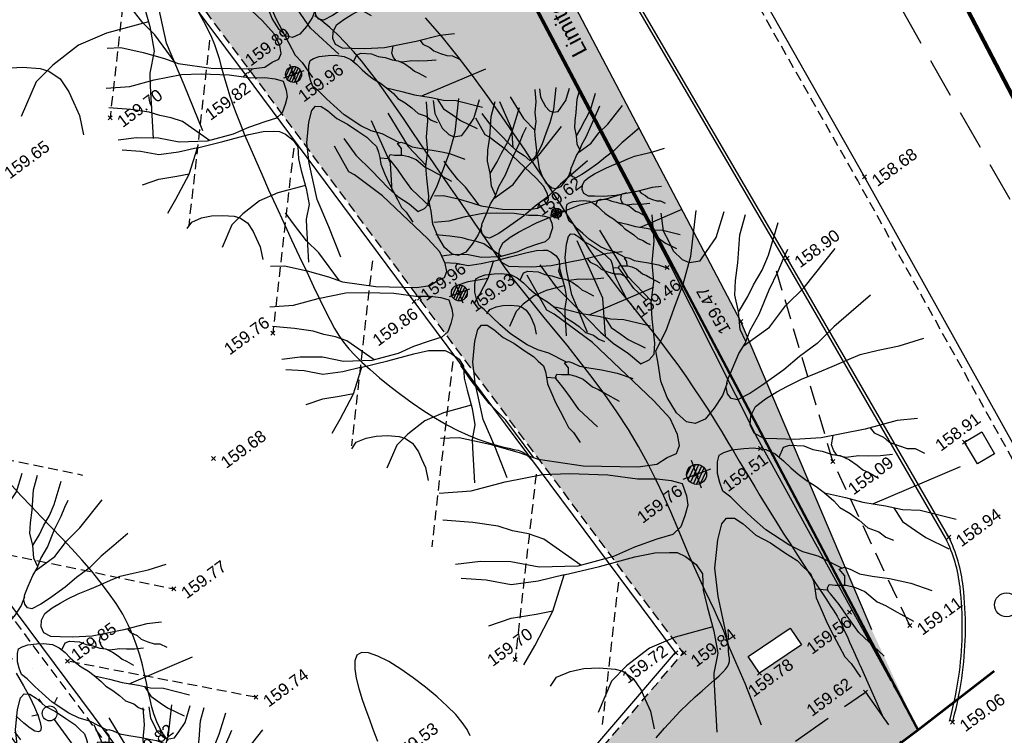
# Model space of a CAD drawing. Header units: metres. Extents: x 1575818 to 1575995, y 2263001 to 2263183.
# Tile 61 of 67: x 1575930 to 1575955, y 2263077 to 2263095. Entities that reach past the tile are written whole.
import ezdxf
from ezdxf.enums import TextEntityAlignment as Align

# ---------------------------------------------------------------- set-up
doc = ezdxf.new("R2010")
doc.units = ezdxf.units.M
doc.header["$PDMODE"] = 3
doc.header["$PDSIZE"] = 0.05
for name, pattern in [('AXES_2', [2.25, 1.5, -0.25, 0.25, -0.25]), ('CACHE_100', [1.5, 1, -0.5]), ('CACHE_25', [0.375, 0.25, -0.125]), ('CACHE_50', [0.75, 0.5, -0.25]), ('Section', [2.3, 0.8, -0.2, 0.8, -0.25, 0, -0.25])]:
    doc.linetypes.add(name, pattern=pattern)
doc.layers.get('0').update_dxf_attribs({"linetype": 'CONTINUOUS'})
for name, color, linetype in [('D_BORDURETTE', 20, 'CONTINUOUS'), ('D_CLOTURE', 12, 'CLOTURE_2'), ('D_CN_MAITRESSE', 34, 'CONTINUOUS'), ('D_CN_ORDINAIRE', 43, 'CONTINUOUS'), ('D_ECLAIRAGE', 220, 'CONTINUOUS'), ('D_LIM_BITUME', 253, 'CACHE_50'), ('D_PEINTURE', 252, 'CACHE_25'), ('D_PLAQUE', 151, 'CONTINUOUS'), ('D_REGARD', 144, 'CONTINUOUS'), ('D_SECTION', 84, 'Section'), ('D_TALUS_HAUT', 40, 'CONTINUOUS'), ('D_TROTTOIR', 7, 'CONTINUOUS'), ('TOPO_ALT', 142, 'CONTINUOUS'), ('TOPO_JIS', 7, 'CONTINUOUS'), ('V_ARBRE', 82, 'CONTINUOUS'), ('V_HAIE', 82, 'CACHE_100'), ('V_VEGETATION', 80, 'CONTINUOUS')]:
    doc.layers.add(name, color=color, linetype=linetype)
doc.layers.add('D_CADASTRE (ne vaut pas limite)', color=7, linetype='AXES_2', true_color=0xc89664)
doc.styles.get("Standard").update_dxf_attribs({"font": 'arial.ttf'})
doc.linetypes.add('CLOTURE_2', pattern='A,0.3,[133,ltypeshp.shx,S=0.05,R=90,X=-0.05,Y=-0.05],0.05,0.35', length=0.7)
pattern_1 = [(348.4323, (1575893.9948, 2263027.4994), (1.99051, 2.24452), [0, -1.875]), (103.4323, (1575893.5645, 2263027.451), (-2.17856, -2.06249), [0, -3.125]), (189.4323, (1575893.5645, 2263027.451), (1.9055, -2.317125), [0, -2.5]), (216.4323, (1575893.8216, 2263027.1025), (2.749766, -1.199495), [0, -2.5]), (110.4323, (1575892.989, 2263026.757), (-1.910967, -2.31262), [0, -2.5]), (322.4323, (1575892.989, 2263026.757), (2.77299, 1.144777), [0, -2.5]), (88.4323, (1575894.7102, 2263026.951), (-2.63814, -1.42836), [0, -3.125]), (336.4323, (1575893.6816, 2263028.3447), (2.413676, 1.78162), [0, -2.5]), (211.4323, (1575893.6816, 2263028.3447), (2.63476, -1.43459), [0, -2.5]), (150.4323, (1575893.5085, 2263027.9478), (-2.586684, -1.51956), [0, -1.25]), (284.4323, (1575894.28, 2263026.9026), (2.88994, -0.80513), [0, -1.55])]

# ---------------------------------------------------------------- blocks, each defined once
blk = doc.blocks.new('TCPOINT')
at = {"color": 0, "lineweight": 9}
blk.add_point((0, 0), dxfattribs=at)
at = {"layer": 'TOPO_ALT', "lineweight": 9}
blk.add_attdef('ALT', text='', height=0.3, dxfattribs=at).set_placement((0.1, -0.1), align=Align.TOP_LEFT)
blk = doc.blocks.new('425')
at = {"linetype": 'Continuous', "ltscale": 3}
for p, q in [((0, 2.357), (0, 2.523)), ((-0.25, 2.21), (-0.401, 2.278)), ((0.25, 2.21), (0.401, 2.278))]:
    blk.add_line(p, q, dxfattribs=at)
at = {"ltscale": 3}
blk.add_line((0, 1.885), (0, 0), dxfattribs=at)
at = {"linetype": 'Continuous', "ltscale": 3}
for centre, radius in [((0, 2.071), 0.186), ((0, 0), 0.0621)]:
    blk.add_circle(centre, radius, dxfattribs=at)
blk = doc.blocks.new('194')
for p, q in [((0, -0.0285), (0, 0.0285)), ((0.0285, 0), (-0.0285, 0))]:
    blk.add_line(p, q)
for points in [[(-0.1462, 0.4831), (-0.1313, 0.432), (-0.1069, 0.3801), (-0.0807, 0.3213), (-0.0651, 0.2926), (-0.044, 0.264), (-0.0281, 0.2373), (-0.0104, 0.2388), (0.0021, 0.2458), (0.0111, 0.2654), (0.0222, 0.3113), (0.0312, 0.3417), (0.0493, 0.377), (0.0586, 0.4125), (0.0767, 0.4513), (0.0903, 0.5)], [(-0.0745, 0.3099), (-0.0536, 0.3814), (-0.0623, 0.5021)], [(-0.0153, 0.5064), (0.0053, 0.4057), (0.0323, 0.3437)], [(0.1073, 0.4968), (0.1, 0.4635), (0.1032, 0.4403), (0.1049, 0.4208), (0.1155, 0.3993), (0.1258, 0.3888), (0.1472, 0.3849), (0.1651, 0.3972), (0.1918, 0.4164), (0.2232, 0.4582)], [(-0.4405, 0.2346), (-0.406, 0.2232), (-0.355, 0.1909), (-0.3075, 0.1567), (-0.2773, 0.1317), (-0.1997, 0.0902), (-0.1007, 0.0521), (-0.0653, 0.0445), (-0.0424, 0.0497), (-0.0227, 0.0514), (-0.0119, 0.0637), (-0.0083, 0.0848), (-0.0114, 0.1186), (-0.0288, 0.1613), (-0.102, 0.3075), (-0.1528, 0.3842), (-0.1634, 0.3967), (-0.1757, 0.4726)], [(0.1153, 0.1452), (0.0987, 0.1259), (0.0754, 0.1083), (0.0521, 0.0944), (0.0309, 0.0929), (0.0166, 0.1018), (0.0044, 0.125), (-0.0023, 0.1589), (-0.0037, 0.1925), (0.0036, 0.2263), (0.0075, 0.2511), (0.0397, 0.281), (0.0739, 0.3216), (0.1007, 0.3535), (0.1332, 0.3992), (0.173, 0.4788)], [(0.1768, 0.2085), (0.1743, 0.2338), (0.1834, 0.2673), (0.1874, 0.2994), (0.1983, 0.3258), (0.2144, 0.3559), (0.2363, 0.4056), (0.2597, 0.439)], [(0.1831, 0.2662), (0.2104, 0.2885), (0.2283, 0.3061), (0.2533, 0.327), (0.2749, 0.35), (0.314, 0.4026)], [(-0.2842, 0.1374), (-0.3103, 0.2241), (-0.3293, 0.265), (-0.3466, 0.3184), (-0.3557, 0.3528)], [(0.4336, 0.21), (0.3872, 0.1927), (0.3462, 0.177), (0.3051, 0.1579), (0.2641, 0.1458), (0.2267, 0.1318), (0.1767, 0.1181), (0.1501, 0.1113), (0.1233, 0.1079), (0.1129, 0.115), (0.1094, 0.1258), (0.1112, 0.1382), (0.1183, 0.1505), (0.1346, 0.1682), (0.1562, 0.1911), (0.1741, 0.2053), (0.1921, 0.2263), (0.2188, 0.2492), (0.253, 0.2864), (0.2817, 0.3144), (0.2996, 0.3339), (0.3139, 0.3479)], [(0.1692, 0.2014), (0.2292, 0.2189), (0.2721, 0.247), (0.3185, 0.268), (0.4, 0.3184)], [(-0.4791, 0.1354), (-0.4193, 0.1186), (-0.3521, 0.1127), (-0.2795, 0.1016), (-0.2299, 0.0851), (-0.1611, 0.0578), (-0.1098, 0.0308), (-0.0745, 0.0181), (-0.0498, 0.0055), (-0.0322, -0.007), (-0.0324, -0.0321), (-0.036, -0.0498), (-0.0485, -0.0674), (-0.063, -0.085), (-0.0825, -0.0936), (-0.1146, -0.0916), (-0.1605, -0.0912), (-0.205, -0.0942), (-0.2759, -0.0882), (-0.3466, -0.0647), (-0.3942, -0.0359), (-0.4489, -0.0157), (-0.4967, -0.0047)], [(0.4374, -0.0442), (0.3993, -0.0348), (0.3353, -0.0291), (0.2503, -0.0157), (0.2007, -0.0011), (0.1687, 0.0116), (0.1457, 0.0208), (0.1317, 0.0367), (0.1301, 0.0545), (0.1373, 0.0705), (0.1516, 0.0845), (0.1748, 0.0916), (0.1997, 0.0965), (0.2228, 0.0999), (0.253, 0.1033), (0.2869, 0.1047), (0.3171, 0.1062), (0.3473, 0.1078), (0.3758, 0.1093), (0.4113, 0.1053), (0.4521, 0.0996), (0.5019, 0.0974)], [(-0.2695, -0.0887), (-0.3195, -0.0169), (-0.3443, 0.0028), (-0.3706, 0.0191), (-0.3936, 0.037), (-0.4376, 0.0602), (-0.4902, 0.0843)], [(0.2018, -0.266), (0.1666, -0.2282), (0.1419, -0.2102), (0.1207, -0.1888), (0.0892, -0.1459), (0.0717, -0.1136), (0.0595, -0.0904), (0.0473, -0.0638), (0.0367, -0.0476), (0.0369, -0.0298), (0.0388, -0.0121), (0.046, 0.009), (0.0534, 0.0197), (0.0639, 0.0215), (0.0799, 0.0214), (0.103, 0.0158), (0.1207, 0.0103), (0.1421, -0.0006), (0.1561, -0.0148), (0.1666, -0.0327), (0.1752, -0.0505), (0.1841, -0.0667), (0.1946, -0.0829), (0.2086, -0.1007), (0.2192, -0.1169), (0.2314, -0.1382), (0.2383, -0.1543), (0.2525, -0.1722), (0.2648, -0.1901), (0.275, -0.2097), (0.2927, -0.2242), (0.3016, -0.2384), (0.3139, -0.2492)], [(0.1609, -0.023), (0.1756, -0.008), (0.188, -0.0081), (0.213, -0.019), (0.227, -0.0315), (0.243, -0.0407), (0.2587, -0.0532), (0.273, -0.0604), (0.287, -0.0747), (0.2975, -0.0891), (0.3045, -0.1016), (0.3134, -0.1104), (0.3274, -0.1266)], [(-0.4388, -0.2315), (-0.4064, -0.2041), (-0.3508, -0.1534), (-0.3061, -0.0952), (-0.3575, -0.0894), (-0.4087, -0.0783), (-0.4512, -0.0531), (-0.4954, -0.0337)], [(0.3686, -0.0932), (0.3455, -0.0876), (0.3244, -0.0804), (0.3067, -0.0731), (0.2817, -0.0676), (0.2676, -0.0587), (0.2641, -0.0479), (0.2642, -0.0355), (0.2736, -0.0194)], [(0.3457, -0.03), (0.3496, -0.0416), (0.3636, -0.0559), (0.3705, -0.0684), (0.3848, -0.0809), (0.3988, -0.0917), (0.4131, -0.0972), (0.4275, -0.112)], [(-0.3061, -0.0952), (-0.2369, -0.1029), (-0.166, -0.1089), (-0.1272, -0.1145), (-0.1005, -0.1235), (-0.0865, -0.129), (-0.0742, -0.1415), (-0.0601, -0.163), (-0.0549, -0.1842), (-0.0642, -0.2142), (-0.0679, -0.2463), (-0.072, -0.2958), (-0.0794, -0.3382), (-0.0994, -0.3718), (-0.1066, -0.3931), (-0.1329, -0.4808)], [(-0.0473, -0.4976), (-0.05, -0.4112), (-0.0547, -0.3328), (-0.0414, -0.2353), (-0.0285, -0.1821), (-0.0049, -0.1327), (0.0131, -0.1061), (0.0256, -0.0991), (0.0399, -0.1046), (0.0521, -0.1205), (0.0677, -0.1491), (0.0889, -0.1725), (0.1082, -0.1994), (0.1257, -0.2227), (0.1326, -0.2386), (0.1415, -0.2547), (0.1414, -0.2708), (0.1395, -0.2849), (0.1357, -0.3026), (0.1372, -0.3311), (0.1389, -0.356), (0.1421, -0.3808), (0.1455, -0.4057), (0.1487, -0.4288), (0.1559, -0.445), (0.1635, -0.4757)], [(0.2196, -0.1177), (0.2545, -0.1401), (0.2828, -0.1601), (0.3215, -0.1816), (0.3499, -0.1996), (0.3816, -0.2123), (0.4412, -0.2523)], [(-0.4766, -0.1378), (-0.4306, -0.1383), (-0.3828, -0.1477), (-0.3504, -0.1528)], [(0.3, -0.1696), (0.4838, -0.1595)], [(0.3358, -0.1907), (0.3426, -0.221), (0.3602, -0.246), (0.3741, -0.2656), (0.4085, -0.3011)], [(-0.4044, -0.2875), (-0.3874, -0.2752), (-0.3592, -0.2738), (-0.3325, -0.2777), (-0.3041, -0.2867), (-0.2761, -0.2993), (-0.2635, -0.3084), (-0.2496, -0.328), (-0.2428, -0.3545), (-0.2413, -0.3742), (-0.2395, -0.399), (-0.2445, -0.4333)], [(0.1958, -0.2987), (0.2016, -0.2818), (0.1964, -0.2659), (0.2071, -0.266), (0.2161, -0.2732), (0.23, -0.2874), (0.2514, -0.3), (0.2814, -0.3163), (0.2991, -0.3272), (0.3167, -0.3381), (0.3501, -0.3657)], [(-0.0712, -0.287), (-0.1464, -0.281), (-0.1996, -0.284), (-0.253, -0.3012), (-0.2903, -0.3186), (-0.3352, -0.3665)], [(0.2206, -0.4531), (0.1899, -0.3937), (0.1798, -0.3563), (0.1727, -0.3297), (0.1642, -0.3046), (0.1606, -0.2958), (0.1392, -0.2862)], [(0.1618, -0.2987), (0.1626, -0.2921), (0.1677, -0.2868), (0.1784, -0.2923), (0.1981, -0.2995), (0.2121, -0.3087), (0.228, -0.3229), (0.2436, -0.3498), (0.2559, -0.3624), (0.2684, -0.3766), (0.2966, -0.409)]]:
    blk.add_lwpolyline(points)
blk = doc.blocks.new('300')
h = blk.add_hatch()
h.set_pattern_fill('ANSI31', color=34, scale=0.05)
h.paths.add_polyline_path([(0.5, 0, 1), (-0.5, 0, 1)])
blk.add_circle((0, 0), 0.5)
blk = doc.blocks.new('480')
blk.add_circle((0, 0), 0.3)

msp = doc.modelspace()

# ---------------------------------------------------------------- hatches: boundary and pattern name
at = {"layer": 'V_HAIE'}
h = msp.add_hatch(dxfattribs=at)
h.set_pattern_fill('HAIE', color=256)
h.set_pattern_definition([(109.29004622, (0.70106, 0.003716), (-6.00000000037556, 17.00000000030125), [0.060339, -21.1292811]), (161.565051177, (0.4332, 0.9125), (-1, 1e-12), [0.06313, -3.09914766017]), (106.927513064, (0.3733, 0.9325), (-3.9999999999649, 13.0000000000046), [0.06846, -23.9731705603]), (111.250505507, (0.43602, 0), (-1.9999999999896, 5.000000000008), [0.086495, -19.2267129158]), (28.4429286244, (0.3021, 0.5821), (10.99999999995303, 5.9999999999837), [0.07776, -27.2169281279]), (83.659808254, (0.2935, 0.5052), (-3e-13, 1.0000000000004), [0.07738, -8.97800513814]), (28.072486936, (0.83505, 0.95525), (13.0000000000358, 7.0000000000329), [0.048417, -16.951583]), (69.4439547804, (0.8778, 0.04644), (1.0000000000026, 3.000000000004), [0.0487, -8.49530374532]), (122.905242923, (0.892, 0.09204), (-2.0000000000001, 2.9999999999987), [0.05765, -20.1908067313]), (135, (0.94045, 0.18035), (-1, 1e-16), [0.036277, -1.37793656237]), (156.250505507, (0.9946, 0.7986), (-15.9999999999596, 7.0000000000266), [0.07787, -27.2351305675]), (45, (0.8835, 0.79), (0, 1), [0.056422, -1.35779156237]), (48.3664606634, (0.892, 0.6476), (7.0000000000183, 8.0000000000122), [0.03428, -12.0073145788]), (34.6951535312, (0.8977, 0.471), (9.999999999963, 6.9999999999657), [0.04505, -15.7663383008]), (128.290163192, (0.55, 0.9638), (-3.9999999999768, 5.00000000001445), [0.04612, -24.1613168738]), (72.2553283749, (0.6526, 0.4111), (7.00000000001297, 21.9999999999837), [0.07478, -26.1740294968]), (115.346175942, (0.6754, 0.4823), (-1.0000000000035, 2.0000000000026), [0.05992, -20.9638760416]), (115.016893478, (0.8038, 0.2659), (-0.9999999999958, 2.0000000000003), [0.08796, -16.4649853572]), (41.1859251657, (0.7809, 0.2459), (1.0000000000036, 1.000000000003), [0.03027, -10.5998758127]), (63.434948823, (0.74384, 0.14044), (4e-13, 1), [0.019113, -2.2169549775]), (131.185925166, (0.4873, 0.1775), (-1.000000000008, 0.9999999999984), [0.06057, -10.5695758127]), (159.44395478, (0.54431, 0.28003), (-2.999999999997, 1.0000000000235), [0.048702, -8.49530174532]), (19.7988763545, (0.3733, 0.3826), (10.99999999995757, 3.99999999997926), [0.03339, -26.5372705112]), (116.565051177, (0.50443, 0.5735), (-1, 1), [0.019113, -2.2169549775]), (45, (0.6212, 0.659), (0, 1), [0.024185, -1.39002856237]), (56.309932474, (0.74094, 0.5792), (1, 2), [0.020579, -3.58497227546]), (131.185925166, (0.6441, 0.8328), (-1.000000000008, 0.9999999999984), [0.03031, -10.5998358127]), (0, (0.35, 0.75), (0, 1), [0.05, -0.95]), (146.309932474, (0.05123, 0.1063), (-2, 1), [0.06157, -3.54398127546]), (143.130102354, (0.1111, 0.45668), (-2.999999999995, 2.000000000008), [0.071224, -4.928776]), (36.3843518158, (0, 0.45956), (3.99999999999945, 2.9999999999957), [0.067217, -23.5336304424]), (136.73570459, (0.054093, 0.66748), (-16.0000000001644, 14.99999999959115), [0.066576, -23.27865906]), (25.7099537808, (0.094, 0.8983), (1.9999999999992, 0.99999999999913), [0.09176, -29.8748881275]), (127.405356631, (0.1709, 0.1575), (-9.9999999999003, 13.00000000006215), [0.061, -21.339934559]), (45, (0.1795, 0.0094), (0, 1), [0.028211, -1.38600256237]), (153.434948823, (0.2137, 0.39117), (-1, -1e-12), [0.025435, -2.2106329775]), (167.471192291, (0.2479, 0.1404), (-5.000000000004, 0.9999999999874), [0.07888, -9.1406644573]), (45, (0.2, 0.65), (0, 1), [0.070711, -1.34350256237])])
h.paths.add_polyline_path([(1575949.936, 2263033.576), (1575951.56, 2263035.276), (1575934.604, 2263062.18), (1575941.123, 2263068.3), (1575951.985, 2263076.446), (1575951.094, 2263077.715), (1575945.663, 2263073.904), (1575940.556, 2263070.085), (1575935.196, 2263065.086), (1575932.624, 2263062.235), (1575935.661, 2263057.56), (1575937.856, 2263053.614), (1575942.616, 2263045.835), (1575944.132, 2263043.591), (1575947.094, 2263038.377)])
at = {"layer": 'V_VEGETATION', "ltscale": 0.5}
h = msp.add_hatch(dxfattribs=at)
h.set_pattern_fill('ALEA', color=256, scale=0.25)
h.set_pattern_definition(pattern_1)
edge = h.paths.add_edge_path(flags=16)
edge.add_line((1575935.774, 2263100.928), (1575936.432, 2263099.671))
edge = h.paths.add_edge_path(flags=16)
edge.add_line((1575937.03, 2263101.586), (1575937.689, 2263100.329))
edge = h.paths.add_edge_path(flags=16)
edge.add_line((1575937.03, 2263101.586), (1575935.774, 2263100.928))
edge = h.paths.add_edge_path(flags=16)
edge.add_line((1575937.689, 2263100.329), (1575936.432, 2263099.671))
edge = h.paths.add_edge_path(flags=16)
edge.add_arc((1575917.159, 2263119.886), 0.3, 0, 180)
edge.add_arc((1575917.159, 2263119.886), 0.3, 180, 360)
h.paths.add_polyline_path([(1575917.215, 2263118.882), (1575917.832, 2263119.338), (1575918.287, 2263118.721), (1575917.67, 2263118.265)], flags=16)
h.paths.add_polyline_path([(1575924.733, 2263115.662), (1575926.381, 2263113.185), (1575925.555, 2263112.636), (1575923.908, 2263115.113)], flags=16)
h.paths.add_polyline_path([(1575949.214, 2263079.314), (1575949.492, 2263078.899), (1575948.439, 2263078.191), (1575948.16, 2263078.606)], flags=16)
edge = h.paths.add_edge_path()
edge.add_line((1575915.538, 2263120.369), (1575916.052, 2263120.755))
edge.add_line((1575916.052, 2263120.755), (1575920.498, 2263124.101))
edge.add_line((1575920.498, 2263124.101), (1575927.515, 2263123.761))
edge.add_line((1575927.515, 2263123.761), (1575927.67, 2263123.507))
edge.add_line((1575927.67, 2263123.507), (1575926.946, 2263123.293))
edge.add_line((1575926.946, 2263123.293), (1575932.613, 2263115.433))
edge.add_line((1575932.613, 2263115.433), (1575937.695, 2263105.978))
edge.add_line((1575937.695, 2263105.978), (1575941.908, 2263098.537))
edge.add_line((1575941.908, 2263098.537), (1575947.974, 2263086.993))
edge.add_line((1575947.974, 2263086.993), (1575951.252, 2263079.277))
edge.add_line((1575951.252, 2263079.277), (1575952.412, 2263076.766))
edge.add_line((1575952.412, 2263076.766), (1575951.998, 2263076.427))
edge.add_line((1575951.998, 2263076.427), (1575951.094, 2263077.715))
edge.add_line((1575951.094, 2263077.715), (1575945.663, 2263073.904))
edge.add_line((1575945.663, 2263073.904), (1575940.556, 2263070.085))
edge.add_line((1575940.556, 2263070.085), (1575935.196, 2263065.086))
edge.add_line((1575935.196, 2263065.086), (1575932.624, 2263062.235))
edge.add_line((1575932.624, 2263062.235), (1575935.661, 2263057.56))
edge.add_line((1575935.661, 2263057.56), (1575937.856, 2263053.614))
edge.add_line((1575937.856, 2263053.614), (1575942.616, 2263045.835))
edge.add_line((1575942.616, 2263045.835), (1575944.132, 2263043.591))
edge.add_line((1575944.132, 2263043.591), (1575947.094, 2263038.377))
edge.add_line((1575947.094, 2263038.377), (1575949.936, 2263033.576))
edge.add_line((1575949.936, 2263033.576), (1575948.487, 2263033.394))
edge.add_line((1575948.487, 2263033.394), (1575944.913, 2263038.186))
edge.add_line((1575944.913, 2263038.186), (1575941.585, 2263042.683))
edge.add_line((1575941.585, 2263042.683), (1575939.441, 2263045.604))
edge.add_line((1575939.441, 2263045.604), (1575934.676, 2263052.044))
edge.add_line((1575934.676, 2263052.044), (1575931.281, 2263056.625))
edge.add_line((1575931.281, 2263056.625), (1575931.886, 2263060.629))
edge.add_arc((1575935.04, 2263060.429), 3.16, 147.1135, 176.3731, ccw=False)
edge.add_line((1575932.386, 2263062.145), (1575935.279, 2263065.543))
edge.add_line((1575935.279, 2263065.543), (1575939.677, 2263070.676))
edge.add_line((1575939.677, 2263070.676), (1575943.918, 2263075.644))
edge.add_line((1575943.918, 2263075.644), (1575946.534, 2263078.697))
edge.add_line((1575946.534, 2263078.697), (1575939.914, 2263087.581))
edge.add_line((1575939.914, 2263087.581), (1575935.688, 2263093.267))
edge.add_line((1575935.688, 2263093.267), (1575930.221, 2263100.591))
edge.add_line((1575930.221, 2263100.591), (1575926.055, 2263106.204))
edge.add_line((1575926.055, 2263106.204), (1575920.581, 2263113.585))
edge.add_line((1575920.581, 2263113.585), (1575915.538, 2263120.369))
h = msp.add_hatch(dxfattribs=at)
h.set_pattern_fill('ALEA', color=256, scale=0.25)
h.set_pattern_definition(pattern_1)
h.paths.add_polyline_path([(1575905.143, 2263112.557), (1575903.86, 2263111.589), (1575908.852, 2263104.863), (1575910.057, 2263103.228), (1575914.904, 2263096.738), (1575919.768, 2263090.2), (1575925.24, 2263082.869), (1575931.286, 2263074.711), (1575930.405, 2263068.398, 0.721469), (1575930.421, 2263068.399), (1575933.103, 2263070.533), (1575933.889, 2263071.249, 0.08279), (1575934.842, 2263072.443, 0.160786), (1575935.391, 2263075.301), (1575932.623, 2263075.701), (1575926.499, 2263083.91), (1575920.903, 2263091.448), (1575916.307, 2263097.595), (1575911.204, 2263104.415), (1575910.497, 2263105.382)])

# ---------------------------------------------------------------- linework, layer by layer
at = {"layer": 'D_BORDURETTE', "flags": 128}
for points in [[(1575953.2, 2263076.989), (1575953.214, 2263077.036, 0.033911), (1575953.448, 2263078.212, 0.060516), (1575953.464, 2263080.347, 0.085489), (1575953.11, 2263081.56), (1575949.068, 2263088.542), (1575942.971, 2263098.974), (1575938.393, 2263106.766), (1575932.394, 2263116.954), (1575928.179, 2263124.11), (1575925.488, 2263128.731)], [(1575953.277, 2263076.966), (1575953.291, 2263077.014, 0.033943), (1575953.527, 2263078.202, 0.060516), (1575953.543, 2263080.356, 0.085676), (1575953.18, 2263081.597), (1575949.137, 2263088.582), (1575943.04, 2263099.014), (1575938.462, 2263106.806), (1575932.463, 2263116.995), (1575928.248, 2263124.15), (1575925.557, 2263128.771)]]:
    msp.add_lwpolyline(points, format="xyb", dxfattribs=at)
at = {"layer": 'D_CADASTRE (ne vaut pas limite)', "ltscale": 0.6, "const_width": 0.06, "flags": 128}
for points in [[(1575917.887, 2263143.23), (1575919.372, 2263139.945), (1575931.384, 2263116.556), (1575952.412, 2263076.766), (1575941.123, 2263068.3), (1575934.604, 2263062.18), (1575951.56, 2263035.276)], [(1575952.412, 2263076.766), (1575954.321, 2263078.243)]]:
    msp.add_lwpolyline(points, dxfattribs=at)
at = {"layer": 'D_CLOTURE', "flags": 128}
msp.add_lwpolyline([(1575951.62, 2263078.204), (1575948.401, 2263084.053), (1575946.185, 2263088.442), (1575942.219, 2263095.972), (1575937.781, 2263104.541), (1575931.384, 2263116.556), (1575927.953, 2263119.889), (1575925.087, 2263122.579), (1575922.539, 2263122.78), (1575920.336, 2263123.979)], dxfattribs=at)
at = {"layer": 'D_CLOTURE', "linetype": 'CACHE_25', "flags": 128}
msp.add_lwpolyline([(1575951.56, 2263035.276), (1575934.604, 2263062.18), (1575941.123, 2263068.3), (1575952.412, 2263076.766), (1575951.62, 2263078.204)], dxfattribs=at)
at = {"layer": 'D_CN_MAITRESSE', "elevation": 160, "flags": 128}
msp.add_lwpolyline([(1575929.826, 2263078.185), (1575930.011, 2263077.87), (1575930.165, 2263077.584), (1575930.287, 2263077.335), (1575930.375, 2263077.124), (1575930.43, 2263076.955), (1575930.45, 2263076.829), (1575930.435, 2263076.749), (1575930.384, 2263076.717), (1575930.298, 2263076.736), (1575930.175, 2263076.809), (1575930.016, 2263076.935), (1575929.825, 2263077.112)], dxfattribs=at)
at = {"layer": 'D_CN_ORDINAIRE', "flags": 128}
for points, elevation in [([(1575934.391, 2263094.734), (1575934.517, 2263094.515), (1575934.626, 2263094.306), (1575934.717, 2263094.111), (1575934.792, 2263093.927), (1575934.854, 2263093.75), (1575934.907, 2263093.577), (1575934.956, 2263093.405), (1575935.003, 2263093.231), (1575935.052, 2263093.05), (1575935.107, 2263092.86), (1575935.172, 2263092.657), (1575935.248, 2263092.439), (1575935.335, 2263092.204), (1575935.435, 2263091.948), (1575935.548, 2263091.67), (1575935.675, 2263091.368), (1575935.817, 2263091.039), (1575935.976, 2263090.681), (1575936.15, 2263090.293), (1575936.336, 2263089.883), (1575936.529, 2263089.463), (1575936.725, 2263089.041), (1575936.918, 2263088.628), (1575937.103, 2263088.234), (1575937.276, 2263087.869), (1575937.431, 2263087.544), (1575937.567, 2263087.265), (1575937.687, 2263087.027), (1575937.798, 2263086.821), (1575937.909, 2263086.639), (1575938.026, 2263086.473), (1575938.155, 2263086.313), (1575938.305, 2263086.151), (1575938.481, 2263085.979), (1575938.689, 2263085.79), (1575938.925, 2263085.587), (1575939.184, 2263085.377), (1575939.46, 2263085.165), (1575939.746, 2263084.956), (1575940.038, 2263084.756), (1575940.329, 2263084.57), (1575940.615, 2263084.405), (1575940.888, 2263084.264), (1575941.148, 2263084.146), (1575941.392, 2263084.049), (1575941.617, 2263083.97), (1575941.822, 2263083.907), (1575942.004, 2263083.859), (1575942.161, 2263083.821), (1575942.292, 2263083.792), (1575942.395, 2263083.768), (1575942.481, 2263083.74), (1575942.56, 2263083.698), (1575942.644, 2263083.63), (1575942.744, 2263083.525), (1575942.791, 2263083.469)], 159.8), ([(1575945.856, 2263076.571), (1575946.059, 2263076.81), (1575946.26, 2263077.032), (1575946.458, 2263077.237), (1575946.651, 2263077.424), (1575946.835, 2263077.595), (1575947.009, 2263077.75), (1575947.167, 2263077.889), (1575947.308, 2263078.012), (1575947.429, 2263078.121), (1575947.525, 2263078.216), (1575947.596, 2263078.298), (1575947.645, 2263078.368), (1575947.674, 2263078.428), (1575947.688, 2263078.481), (1575947.691, 2263078.527), (1575947.687, 2263078.568), (1575947.68, 2263078.607), (1575947.673, 2263078.645), (1575947.67, 2263078.684), (1575947.669, 2263078.727), (1575947.668, 2263078.777), (1575947.662, 2263078.837), (1575947.65, 2263078.911), (1575947.629, 2263079), (1575947.595, 2263079.109), (1575947.547, 2263079.241), (1575947.481, 2263079.397), (1575947.4, 2263079.578), (1575947.304, 2263079.783), (1575947.196, 2263080.012), (1575947.077, 2263080.265), (1575946.95, 2263080.54), (1575946.815, 2263080.837), (1575946.675, 2263081.155), (1575946.531, 2263081.494), (1575946.381, 2263081.853), (1575946.22, 2263082.228), (1575946.047, 2263082.618), (1575945.857, 2263083.022), (1575945.648, 2263083.437), (1575945.416, 2263083.861), (1575945.158, 2263084.292), (1575944.873, 2263084.728), (1575944.569, 2263085.163), (1575944.252, 2263085.591), (1575943.934, 2263086.004), (1575943.622, 2263086.397), (1575943.325, 2263086.762), (1575943.052, 2263087.094), (1575942.812, 2263087.386), (1575942.612, 2263087.634), (1575942.445, 2263087.845), (1575942.302, 2263088.031), (1575942.177, 2263088.201), (1575942.059, 2263088.366), (1575941.941, 2263088.537), (1575941.814, 2263088.723), (1575941.67, 2263088.935), (1575941.502, 2263089.182), (1575941.312, 2263089.458), (1575941.105, 2263089.76), (1575940.885, 2263090.082), (1575940.655, 2263090.416), (1575940.42, 2263090.759), (1575940.185, 2263091.103), (1575939.953, 2263091.444), (1575939.727, 2263091.776), (1575939.508, 2263092.098), (1575939.295, 2263092.409), (1575939.086, 2263092.707), (1575938.881, 2263092.991), (1575938.678, 2263093.261), (1575938.477, 2263093.516), (1575938.277, 2263093.753), (1575938.076, 2263093.974), (1575937.877, 2263094.175), (1575937.681, 2263094.356), (1575937.489, 2263094.514), (1575937.304, 2263094.649)], 159.8), ([(1575940.069, 2263094.6), (1575940.483, 2263094.12), (1575940.885, 2263093.623), (1575941.269, 2263093.12), (1575941.634, 2263092.624), (1575941.973, 2263092.144), (1575942.284, 2263091.692), (1575942.562, 2263091.279), (1575942.803, 2263090.915), (1575943.005, 2263090.61), (1575943.172, 2263090.356), (1575943.31, 2263090.145), (1575943.425, 2263089.969), (1575943.523, 2263089.818), (1575943.61, 2263089.683), (1575943.691, 2263089.556), (1575943.773, 2263089.428), (1575943.86, 2263089.291), (1575943.955, 2263089.143), (1575944.058, 2263088.984), (1575944.172, 2263088.814), (1575944.297, 2263088.633), (1575944.434, 2263088.439), (1575944.584, 2263088.232), (1575944.75, 2263088.013), (1575944.93, 2263087.781), (1575945.124, 2263087.538), (1575945.327, 2263087.284), (1575945.538, 2263087.021), (1575945.753, 2263086.75), (1575945.969, 2263086.473), (1575946.184, 2263086.192), (1575946.394, 2263085.907), (1575946.597, 2263085.621), (1575946.793, 2263085.335), (1575946.981, 2263085.051), (1575947.161, 2263084.771), (1575947.332, 2263084.497), (1575947.496, 2263084.23), (1575947.651, 2263083.974), (1575947.797, 2263083.73), (1575947.935, 2263083.499), (1575948.067, 2263083.278), (1575948.196, 2263083.063), (1575948.323, 2263082.851), (1575948.452, 2263082.637), (1575948.586, 2263082.419), (1575948.726, 2263082.192), (1575948.876, 2263081.952), (1575949.037, 2263081.698), (1575949.206, 2263081.435), (1575949.377, 2263081.168), (1575949.547, 2263080.906), (1575949.711, 2263080.654), (1575949.864, 2263080.42), (1575950.001, 2263080.21), (1575950.119, 2263080.031), (1575950.213, 2263079.887), (1575950.287, 2263079.774), (1575950.344, 2263079.685), (1575950.388, 2263079.614), (1575950.424, 2263079.552), (1575950.455, 2263079.495), (1575950.485, 2263079.434), (1575950.518, 2263079.363), (1575950.557, 2263079.278), (1575950.602, 2263079.18), (1575950.65, 2263079.074), (1575950.7, 2263078.964), (1575950.749, 2263078.855), (1575950.796, 2263078.751), (1575950.838, 2263078.656), (1575950.874, 2263078.575), (1575950.903, 2263078.511), (1575950.924, 2263078.463), (1575950.94, 2263078.429), (1575950.95, 2263078.406), (1575950.956, 2263078.392), (1575950.959, 2263078.385), (1575950.961, 2263078.382), (1575951.55, 2263077.066)], 159.6), ([(1575933.632, 2263076.502), (1575933.518, 2263076.651), (1575933.424, 2263076.808), (1575933.347, 2263076.974), (1575933.282, 2263077.149), (1575933.228, 2263077.334), (1575933.18, 2263077.528), (1575933.135, 2263077.731), (1575933.09, 2263077.945), (1575933.042, 2263078.168), (1575932.987, 2263078.4), (1575932.922, 2263078.64), (1575932.844, 2263078.887), (1575932.748, 2263079.141), (1575932.633, 2263079.4), (1575932.494, 2263079.664), (1575932.33, 2263079.932), (1575932.142, 2263080.203), (1575931.934, 2263080.477), (1575931.71, 2263080.751), (1575931.472, 2263081.026), (1575931.225, 2263081.3), (1575930.97, 2263081.572), (1575930.713, 2263081.84), (1575930.456, 2263082.105), (1575930.202, 2263082.368), (1575929.955, 2263082.629), (1575929.717, 2263082.89)], 159.8), ([(1575941.198, 2263076.617), (1575941.119, 2263076.78), (1575940.999, 2263076.957), (1575940.834, 2263077.152), (1575940.623, 2263077.366), (1575940.368, 2263077.599), (1575940.078, 2263077.84), (1575939.771, 2263078.076), (1575939.459, 2263078.293), (1575939.159, 2263078.478), (1575938.885, 2263078.617), (1575938.651, 2263078.698), (1575938.474, 2263078.707), (1575938.362, 2263078.636), (1575938.31, 2263078.495), (1575938.308, 2263078.298), (1575938.345, 2263078.062), (1575938.411, 2263077.802), (1575938.495, 2263077.532), (1575938.586, 2263077.268), (1575938.675, 2263077.025), (1575938.753, 2263076.814), (1575938.753, 2263076.814), (1575938.82, 2263076.636), (1575938.879, 2263076.484)], 159.6)]:
    msp.add_lwpolyline(points, dxfattribs=dict(at, elevation=elevation))
at = {"layer": 'D_LIM_BITUME', "flags": 128}
msp.add_lwpolyline([(1575952.204, 2263079.385), (1575950.279, 2263083.491), (1575948.825, 2263088.408)], dxfattribs=at)
at = {"layer": 'D_PEINTURE', "linetype": 'CACHE_100', "flags": 128}
msp.add_lwpolyline([(1575923.767, 2263147.776, 0.01646), (1575960.307, 2263080.387)], format="xyb", dxfattribs=at)
at = {"layer": 'D_PEINTURE'}
for points in [[(1575932.702, 2263096.734), (1575932.177, 2263092.096)], [(1575934.672, 2263094.037), (1575934.147, 2263089.398)], [(1575936.777, 2263091.337), (1575936.252, 2263086.699)], [(1575938.747, 2263088.515), (1575938.222, 2263083.877)], [(1575940.761, 2263085.99), (1575940.236, 2263081.352)], [(1575926.955, 2263084.093), (1575931.491, 2263083.15)], [(1575942.847, 2263083.169), (1575942.322, 2263078.53)], [(1575929.243, 2263081.24), (1575933.779, 2263080.297)], [(1575944.907, 2263080.464), (1575944.503, 2263076.901)], [(1575935.833, 2263077.586), (1575931.115, 2263078.49)]]:
    msp.add_lwpolyline(points, dxfattribs=at)
at = {"layer": 'D_PLAQUE', "flags": 128}
for points in [[(1575954.007, 2263084.229), (1575954.33, 2263083.683), (1575953.9, 2263083.428), (1575953.577, 2263083.974)], [(1575948.16, 2263078.606), (1575949.214, 2263079.314), (1575949.492, 2263078.899), (1575948.439, 2263078.191)]]:
    msp.add_lwpolyline(points, close=True, dxfattribs=at)
at = {"layer": 'D_SECTION', "const_width": 0.1, "flags": 128}
msp.add_lwpolyline([(1575909.925, 2263180.797), (1575913.69, 2263171.55), (1575921.92, 2263155.68), (1575964.06, 2263074.83), (1575981.444, 2263042.793)], dxfattribs=at)
at = {"layer": 'D_TALUS_HAUT', "flags": 128}
for points in [[(1575947.974, 2263086.993), (1575941.908, 2263098.537), (1575937.695, 2263105.978), (1575932.613, 2263115.433), (1575926.946, 2263123.293)], [(1575951.252, 2263079.277), (1575947.974, 2263086.993)]]:
    msp.add_lwpolyline(points, dxfattribs=at)
at = {"layer": 'D_TROTTOIR', "linetype": 'CACHE_25', "flags": 128}
for points in [[(1575948.487, 2263033.394), (1575944.913, 2263038.186), (1575941.585, 2263042.683), (1575939.441, 2263045.604), (1575934.676, 2263052.044), (1575931.281, 2263056.625), (1575931.886, 2263060.629, -0.063871), (1575932.038, 2263061.419, -0.063972), (1575932.386, 2263062.145), (1575935.279, 2263065.543), (1575939.677, 2263070.676), (1575943.918, 2263075.644), (1575946.534, 2263078.697), (1575939.914, 2263087.581), (1575935.688, 2263093.267), (1575930.221, 2263100.591), (1575926.055, 2263106.204), (1575920.581, 2263113.585), (1575915.538, 2263120.369)], [(1575905.143, 2263112.557), (1575910.497, 2263105.382), (1575911.204, 2263104.415), (1575916.307, 2263097.595), (1575920.903, 2263091.448), (1575926.499, 2263083.91), (1575932.623, 2263075.701), (1575935.391, 2263075.301, -0.160786), (1575934.842, 2263072.443, -0.08279), (1575933.889, 2263071.249), (1575933.103, 2263070.533), (1575930.421, 2263068.399, -0.496158), (1575930.408, 2263068.394, -0.431446), (1575930.406, 2263068.406), (1575931.286, 2263074.711), (1575925.24, 2263082.869), (1575919.768, 2263090.2), (1575914.904, 2263096.738), (1575910.057, 2263103.228), (1575908.852, 2263104.863), (1575903.86, 2263111.589)]]:
    msp.add_lwpolyline(points, format="xyb", dxfattribs=at)
at = {"layer": 'D_TROTTOIR', "flags": 128}
for points in [[(1575948.367, 2263033.305), (1575944.793, 2263038.097), (1575941.465, 2263042.594), (1575939.32, 2263045.515), (1575934.556, 2263051.954), (1575931.123, 2263056.586), (1575931.736, 2263060.645, -0.063372), (1575931.896, 2263061.466, -0.064729), (1575932.265, 2263062.235), (1575935.165, 2263065.641), (1575939.563, 2263070.773), (1575943.804, 2263075.742), (1575946.342, 2263078.704), (1575939.793, 2263087.491), (1575935.568, 2263093.177), (1575930.1, 2263100.502), (1575925.934, 2263106.114), (1575920.461, 2263113.496), (1575915.418, 2263120.279)], [(1575905.263, 2263112.647), (1575910.617, 2263105.471), (1575911.325, 2263104.505), (1575916.427, 2263097.685), (1575921.024, 2263091.538), (1575926.619, 2263083.999), (1575932.706, 2263075.841), (1575935.524, 2263075.434, -0.166904), (1575934.973, 2263072.37, -0.082761), (1575933.99, 2263071.138), (1575933.2, 2263070.419), (1575930.528, 2263068.292, -0.358129), (1575930.328, 2263068.267, -0.324345), (1575930.259, 2263068.44), (1575931.128, 2263074.671), (1575925.119, 2263082.779), (1575919.647, 2263090.11), (1575914.784, 2263096.648), (1575909.937, 2263103.138), (1575908.732, 2263104.774), (1575903.74, 2263111.499)]]:
    msp.add_lwpolyline(points, format="xyb", dxfattribs=at)
at = {"layer": 'D_TROTTOIR', "linetype": 'CACHE_25', "flags": 128}
msp.add_lwpolyline([(1575956.613, 2263080.251), (1575950.901, 2263090.52), (1575944.846, 2263101.191), (1575940.331, 2263109.14), (1575935.378, 2263118.07), (1575934.433, 2263119.89)], dxfattribs=at)
at = {"layer": 'D_TROTTOIR', "flags": 128}
msp.add_lwpolyline([(1575956.788, 2263080.348), (1575951.075, 2263090.618), (1575945.02, 2263101.29), (1575940.505, 2263109.238), (1575935.554, 2263118.165), (1575934.608, 2263119.987)], dxfattribs=at)
at = {"layer": 'V_HAIE'}
msp.add_lwpolyline([(1575949.936, 2263033.576), (1575947.094, 2263038.377), (1575944.132, 2263043.591), (1575942.616, 2263045.835), (1575937.856, 2263053.614), (1575935.661, 2263057.56), (1575932.624, 2263062.235), (1575935.196, 2263065.086), (1575940.556, 2263070.085), (1575945.663, 2263073.904), (1575951.094, 2263077.715), (1575951.998, 2263076.427)], dxfattribs=at)

# ---------------------------------------------------------------- block references
at = {"layer": 'D_ECLAIRAGE', "rotation": 36.43234740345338}
msp.add_blockref('425', (1575931.896, 2263075.515), dxfattribs=at)
at = {"layer": 'D_REGARD', "rotation": 19.97561936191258}
msp.add_blockref('480', (1575954.63, 2263079.898), dxfattribs=at)
at = {"layer": 'TOPO_JIS'}
ref = msp.add_blockref('TCPOINT', (1575935.686, 2263093.264), dxfattribs=dict(at, rotation=36.43234740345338))
ref.add_attrib('ALT', '159.89', dxfattribs={"layer": 'TOPO_ALT', "height": 0.3, "rotation": 36.4323}).set_placement((1575935.52, 2263093.613), align=Align.TOP_LEFT)
ref = msp.add_blockref('TCPOINT', (1575935.568, 2263093.177), dxfattribs=dict(at, rotation=36.43234740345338))
ref.add_attrib('ALT', '159.82', dxfattribs={"layer": 'TOPO_ALT', "height": 0.3, "rotation": 36.4323}).set_placement((1575934.514, 2263092.252), align=Align.TOP_LEFT)
ref = msp.add_blockref('TCPOINT', (1575936.775, 2263093.178), dxfattribs=dict(at, rotation=36.43234740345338))
ref.add_attrib('ALT', '159.96', dxfattribs={"layer": 'TOPO_ALT', "height": 0.3, "rotation": 36.4323}).set_placement((1575936.849, 2263092.713), align=Align.TOP_LEFT)
ref = msp.add_blockref('TCPOINT', (1575932.177, 2263092.096), dxfattribs=dict(at, rotation=36.43234740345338))
ref.add_attrib('ALT', '159.70', dxfattribs={"layer": 'TOPO_ALT', "height": 0.3, "rotation": 36.4323}).set_placement((1575932.317, 2263092.075), align=Align.TOP_LEFT)
ref = msp.add_blockref('TCPOINT', (1575929.348, 2263090.808), dxfattribs=dict(at, rotation=36.43234740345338))
ref.add_attrib('ALT', '159.65', dxfattribs={"layer": 'TOPO_ALT', "height": 0.3, "rotation": 36.4323}).set_placement((1575929.488, 2263090.787), align=Align.TOP_LEFT)
ref = msp.add_blockref('TCPOINT', (1575951.075, 2263090.618), dxfattribs=dict(at, rotation=36.43234740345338))
ref.add_attrib('ALT', '158.68', dxfattribs={"layer": 'TOPO_ALT', "height": 0.3, "rotation": 36.4323}).set_placement((1575951.215, 2263090.597), align=Align.TOP_LEFT)
ref = msp.add_blockref('TCPOINT', (1575943.358, 2263089.707), dxfattribs=dict(at, rotation=36.43234740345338))
ref.add_attrib('ALT', '159.62', dxfattribs={"layer": 'TOPO_ALT', "height": 0.3, "rotation": 36.4323}).set_placement((1575942.812, 2263089.866), align=Align.TOP_LEFT)
ref = msp.add_blockref('TCPOINT', (1575949.137, 2263088.582), dxfattribs=dict(at, rotation=36.43234740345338))
ref.add_attrib('ALT', '158.90', dxfattribs={"layer": 'TOPO_ALT', "height": 0.3, "rotation": 36.4323}).set_placement((1575949.277, 2263088.561), align=Align.TOP_LEFT)
ref = msp.add_blockref('TCPOINT', (1575939.926, 2263087.576), dxfattribs=dict(at, rotation=36.43234740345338))
ref.add_attrib('ALT', '159.96', dxfattribs={"layer": 'TOPO_ALT', "height": 0.3, "rotation": 36.4323}).set_placement((1575939.915, 2263087.735), align=Align.TOP_LEFT)
ref = msp.add_blockref('TCPOINT', (1575946.13, 2263088.344), dxfattribs=dict(at, rotation=36.43234740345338))
ref.add_attrib('ALT', '159.46', dxfattribs={"layer": 'TOPO_ALT', "height": 0.3, "rotation": 36.4323}).set_placement((1575945.297, 2263087.323), align=Align.TOP_LEFT)
ref = msp.add_blockref('TCPOINT', (1575940.925, 2263087.708), dxfattribs=dict(at, rotation=36.43234740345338))
ref.add_attrib('ALT', '159.93', dxfattribs={"layer": 'TOPO_ALT', "height": 0.3, "rotation": 36.4323}).set_placement((1575941.144, 2263087.457), align=Align.TOP_LEFT)
ref = msp.add_blockref('TCPOINT', (1575947.974, 2263086.993), dxfattribs=dict(at, rotation=119.3976094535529))
ref.add_attrib('ALT', '159.47', dxfattribs={"layer": 'TOPO_ALT', "height": 0.3, "rotation": 119.3976}).set_placement((1575947.473, 2263086.635), align=Align.TOP_LEFT)
ref = msp.add_blockref('TCPOINT', (1575939.793, 2263087.491), dxfattribs=dict(at, rotation=36.43234740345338))
ref.add_attrib('ALT', '159.86', dxfattribs={"layer": 'TOPO_ALT', "height": 0.3, "rotation": 36.4323}).set_placement((1575938.713, 2263086.6), align=Align.TOP_LEFT)
ref = msp.add_blockref('TCPOINT', (1575936.252, 2263086.699), dxfattribs=dict(at, rotation=36.43234740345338))
ref.add_attrib('ALT', '159.76', dxfattribs={"layer": 'TOPO_ALT', "height": 0.3, "rotation": 36.4323}).set_placement((1575934.995, 2263086.38), align=Align.TOP_LEFT)
ref = msp.add_blockref('TCPOINT', (1575953.577, 2263083.974), dxfattribs=dict(at, rotation=36.43234740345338))
ref.add_attrib('ALT', '158.91', dxfattribs={"layer": 'TOPO_ALT', "height": 0.3, "rotation": 36.4323}).set_placement((1575952.803, 2263083.969), align=Align.TOP_LEFT)
ref = msp.add_blockref('TCPOINT', (1575934.77, 2263083.561), dxfattribs=dict(at, rotation=36.43234740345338))
ref.add_attrib('ALT', '159.68', dxfattribs={"layer": 'TOPO_ALT', "height": 0.3, "rotation": 36.4323}).set_placement((1575934.91, 2263083.54), align=Align.TOP_LEFT)
ref = msp.add_blockref('TCPOINT', (1575948.468, 2263083.816), dxfattribs=dict(at, rotation=36.43234740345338))
ref.add_attrib('ALT', '159.51', dxfattribs={"layer": 'TOPO_ALT', "height": 0.3, "rotation": 36.4323}).set_placement((1575947.476, 2263082.956), align=Align.TOP_LEFT)
ref = msp.add_blockref('TCPOINT', (1575950.279, 2263083.491), dxfattribs=dict(at, rotation=36.43234740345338))
ref.add_attrib('ALT', '159.09', dxfattribs={"layer": 'TOPO_ALT', "height": 0.3, "rotation": 36.4323}).set_placement((1575950.619, 2263082.877), align=Align.TOP_LEFT)
ref = msp.add_blockref('TCPOINT', (1575946.866, 2263083.166), dxfattribs=dict(at, rotation=36.43234740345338))
ref.add_attrib('ALT', '159.76', dxfattribs={"layer": 'TOPO_ALT', "height": 0.3, "rotation": 36.4323}).set_placement((1575945.337, 2263082.165), align=Align.TOP_LEFT)
ref = msp.add_blockref('TCPOINT', (1575953.18, 2263081.597), dxfattribs=dict(at, rotation=36.43234740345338))
ref.add_attrib('ALT', '158.94', dxfattribs={"layer": 'TOPO_ALT', "height": 0.3, "rotation": 36.4323}).set_placement((1575953.32, 2263081.576), align=Align.TOP_LEFT)
ref = msp.add_blockref('TCPOINT', (1575933.779, 2263080.297), dxfattribs=dict(at, rotation=36.43234740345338))
ref.add_attrib('ALT', '159.77', dxfattribs={"layer": 'TOPO_ALT', "height": 0.3, "rotation": 36.4323}).set_placement((1575933.919, 2263080.275), align=Align.TOP_LEFT)
ref = msp.add_blockref('TCPOINT', (1575952.204, 2263079.385), dxfattribs=dict(at, rotation=36.43234740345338))
ref.add_attrib('ALT', '159.11', dxfattribs={"layer": 'TOPO_ALT', "height": 0.3, "rotation": 36.4323}).set_placement((1575952.344, 2263079.364), align=Align.TOP_LEFT)
ref = msp.add_blockref('TCPOINT', (1575950.694, 2263079.714), dxfattribs=dict(at, rotation=36.43234740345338))
ref.add_attrib('ALT', '159.56', dxfattribs={"layer": 'TOPO_ALT', "height": 0.3, "rotation": 36.4323}).set_placement((1575949.577, 2263078.884), align=Align.TOP_LEFT)
ref = msp.add_blockref('TCPOINT', (1575931.115, 2263078.49), dxfattribs=dict(at, rotation=36.43234740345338))
ref.add_attrib('ALT', '159.85', dxfattribs={"layer": 'TOPO_ALT', "height": 0.3, "rotation": 36.4323}).set_placement((1575931.163, 2263078.722), align=Align.TOP_LEFT)
ref = msp.add_blockref('TCPOINT', (1575942.322, 2263078.53), dxfattribs=dict(at, rotation=36.43234740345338))
ref.add_attrib('ALT', '159.70', dxfattribs={"layer": 'TOPO_ALT', "height": 0.3, "rotation": 36.4323}).set_placement((1575941.583, 2263078.584), align=Align.TOP_LEFT)
ref = msp.add_blockref('TCPOINT', (1575946.558, 2263078.698), dxfattribs=dict(at, rotation=36.43234740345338))
ref.add_attrib('ALT', '159.84', dxfattribs={"layer": 'TOPO_ALT', "height": 0.3, "rotation": 36.4323}).set_placement((1575946.681, 2263078.569), align=Align.TOP_LEFT)
ref = msp.add_blockref('TCPOINT', (1575946.346, 2263078.699), dxfattribs=dict(at, rotation=36.43234740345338))
ref.add_attrib('ALT', '159.72', dxfattribs={"layer": 'TOPO_ALT', "height": 0.3, "rotation": 36.4323}).set_placement((1575944.967, 2263078.156), align=Align.TOP_LEFT)
ref = msp.add_blockref('TCPOINT', (1575948.439, 2263078.191), dxfattribs=dict(at, rotation=36.43234740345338))
ref.add_attrib('ALT', '159.78', dxfattribs={"layer": 'TOPO_ALT', "height": 0.3, "rotation": 36.4323}).set_placement((1575948.114, 2263077.817), align=Align.TOP_LEFT)
ref = msp.add_blockref('TCPOINT', (1575935.833, 2263077.586), dxfattribs=dict(at, rotation=36.43234740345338))
ref.add_attrib('ALT', '159.74', dxfattribs={"layer": 'TOPO_ALT', "height": 0.3, "rotation": 36.4323}).set_placement((1575935.972, 2263077.565), align=Align.TOP_LEFT)
ref = msp.add_blockref('TCPOINT', (1575951.094, 2263077.715), dxfattribs=dict(at, rotation=36.43234740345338))
ref.add_attrib('ALT', '159.62', dxfattribs={"layer": 'TOPO_ALT', "height": 0.3, "rotation": 36.4323}).set_placement((1575949.579, 2263077.332), align=Align.TOP_LEFT)
ref = msp.add_blockref('TCPOINT', (1575953.277, 2263076.966), dxfattribs=dict(at, rotation=36.43234740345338))
ref.add_attrib('ALT', '159.06', dxfattribs={"layer": 'TOPO_ALT', "height": 0.3, "rotation": 36.4323}).set_placement((1575953.416, 2263076.945), align=Align.TOP_LEFT)
ref = msp.add_blockref('TCPOINT', (1575940.306, 2263076.165), dxfattribs=dict(at, rotation=36.43234740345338))
ref.add_attrib('ALT', '159.53', dxfattribs={"layer": 'TOPO_ALT', "height": 0.3, "rotation": 36.4323}).set_placement((1575939.222, 2263076.217), align=Align.TOP_LEFT)
ref = msp.add_blockref('TCPOINT', (1575932.706, 2263075.841), dxfattribs=dict(at, rotation=36.43234740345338))
ref.add_attrib('ALT', '159.82', dxfattribs={"layer": 'TOPO_ALT', "height": 0.3, "rotation": 36.4323}).set_placement((1575932.589, 2263076.179), align=Align.TOP_LEFT)
at = {"layer": 'V_ARBRE', "rotation": 19.97561936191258}
for name, p, xscale, yscale in [('194', (1575932.691, 2263098.736), 14.408, 14.408), ('194', (1575936.775, 2263093.178), 9.447, 9.447), ('194', (1575940.925, 2263087.708), 9.563000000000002, 9.563000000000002), ('194', (1575943.358, 2263089.707), 6.179, 6.179), ('300', (1575936.775, 2263093.178), 0.4, 0.4), ('194', (1575946.866, 2263083.166), 12.981, 12.981), ('300', (1575943.358, 2263089.707), 0.25, 0.25), ('300', (1575940.925, 2263087.708), 0.4, 0.4), ('194', (1575929.483, 2263078.458), 9.347, 9.347), ('300', (1575946.866, 2263083.166), 0.5, 0.5), ('194', (1575933.735, 2263073.07), 8.494, 8.494)]:
    msp.add_blockref(name, p, dxfattribs=dict(at, xscale=xscale, yscale=yscale))

# ---------------------------------------------------------------- texts
at = {"layer": 'D_CADASTRE (ne vaut pas limite)', "ltscale": 0.45}
msp.add_text('Limite non définie', height=0.4, rotation=117.8548, dxfattribs=at).set_placement((1575942.942, 2263095.597), align=Align.MIDDLE_CENTER)

doc.saveas('drawing.dxf')
